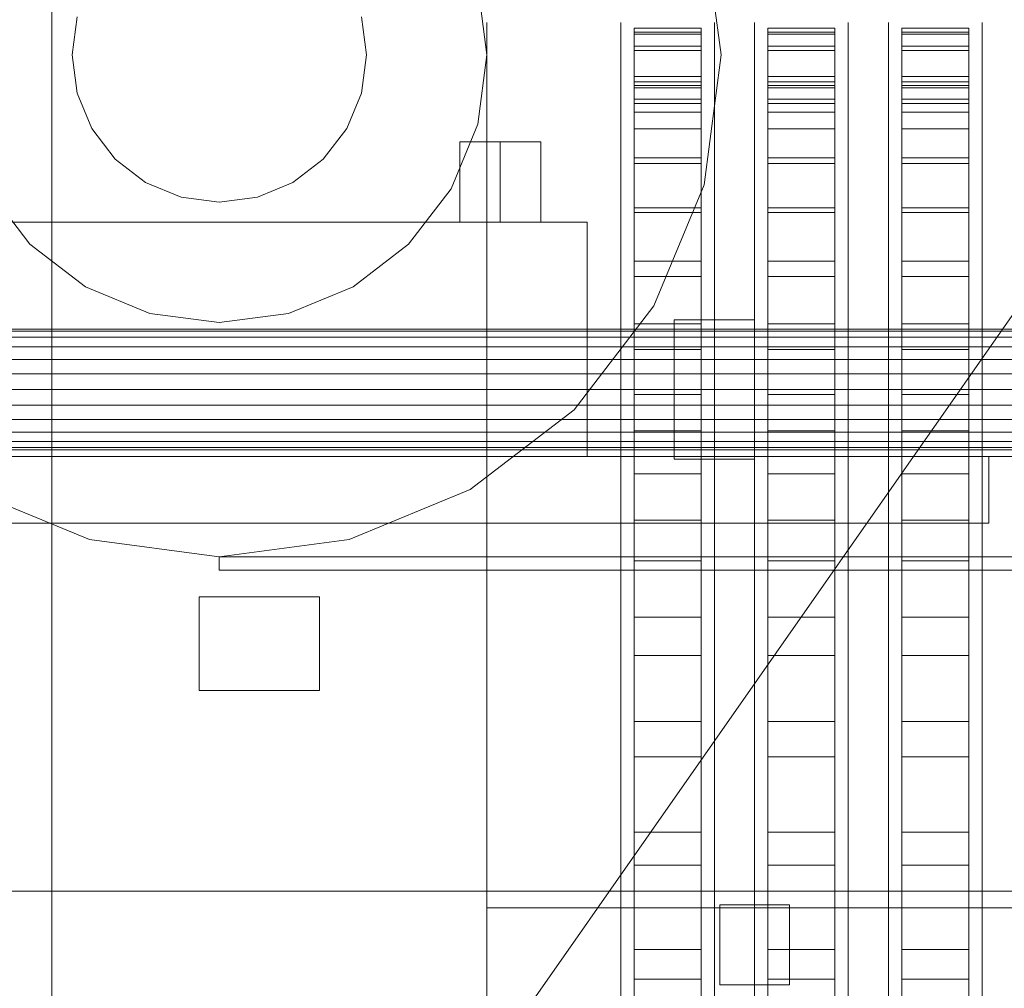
# Model space of a CAD drawing. Header units: millimetres. Extents: x -2233 to 65662, y -50530 to 6847.
# Tile 17 of 256: x -1730 to -1583, y -34164 to -34020. Entities that reach past the tile are written whole.
import ezdxf

# ---------------------------------------------------------------- set-up
doc = ezdxf.new("R2010")
doc.units = ezdxf.units.MM
for name, color, linetype, lineweight in [('COTAS_O', 1, 'Continuous', 0), ('frontal_briquetadora', 7, 'Continuous', 0), ('frontal_dosificador', 7, 'Continuous', 0), ('frontal_tolva', 7, 'Continuous', 0)]:
    doc.layers.add(name, color=color, linetype=linetype, lineweight=lineweight)
doc.dimstyles.new('R19_100', dxfattribs={"dimtxt": 250, "dimasz": 150, "dimexe": 150, "dimexo": 80, "dimgap": 100, "dimtad": 1, "dimtih": 1, "dimtoh": 1, "dimdsep": 46, "dimcen": 0.09, "dimadec": 0, "dimazin": 0, "dimtfac": 1, "dimtdec": 4, "dimtofl": 0, "dimtmove": 0, "dimatfit": 3, "dimfxl": 1, "dimtolj": 1, "dimtzin": 0, "dimarcsym": 0})

# ---------------------------------------------------------------- blocks, each defined once
blk = doc.blocks.new('DIM_R32_38')
at = {"layer": 'COTAS_O'}
for p, q in [((-1725, -31700), (-1025, -31700)), ((-1025, -31700), (-1070, -31850)), ((-1025, -34400), (-1025, -31700)), ((-1025, -31700), (-980, -31850)), ((-1025, -34400), (-1070, -34250)), ((-1025, -34400), (-980, -34250)), ((-1725, -34400), (-1025, -34400))]:
    blk.add_line(p, q, dxfattribs=at)
blk.add_text('2700 O', height=250, rotation=90, dxfattribs=at).set_placement((-1125, -33050))
blk = doc.blocks.new('DIM_R32_39')
at = {"layer": 'COTAS_O'}
for p, q in [((-1725, -33700), (-1575, -33655)), ((1725, -33700), (1575, -33655)), ((-1725, -34400), (-1725, -33700)), ((-1725, -33700), (1725, -33700)), ((-1725, -33700), (-1575, -33745)), ((1725, -33700), (1575, -33745)), ((1725, -34400), (1725, -33700))]:
    blk.add_line(p, q, dxfattribs=at)
blk.add_text('3450 O', height=250, dxfattribs=at).set_placement((0, -33600))

msp = doc.modelspace()

# ---------------------------------------------------------------- linework, layer by layer
at = {"layer": 'frontal_briquetadora'}
for p, q in [((-1660, -34021.432), (-1660, -34020.159)), ((-1640, -34021.432), (-1640, -34020.159)), ((-1626, -34021.432), (-1626, -34020.159)), ((-1620, -34021.432), (-1620, -34020.159)), ((-1606, -34021.432), (-1606, -34020.159)), ((-1600, -34021.432), (-1600, -34020.159)), ((-1586, -34021.432), (-1586, -34020.159)), ((-1660, -34023.974), (-1660, -34021.432)), ((-1640, -34023.974), (-1640, -34021.432)), ((-1638, -34021.599), (-1638, -34021.008)), ((-1638, -34021.008), (-1638, -34021.918)), ((-1638, -34021.008), (-1628, -34021.008)), ((-1638, -34023.687), (-1638, -34021.599)), ((-1638, -34021.599), (-1628, -34021.599)), ((-1638, -34021.918), (-1638, -34024.323)), ((-1638, -34021.918), (-1628, -34021.918)), ((-1628, -34021.008), (-1628, -34021.918)), ((-1628, -34021.599), (-1628, -34021.008)), ((-1628, -34023.687), (-1628, -34021.599)), ((-1628, -34021.918), (-1628, -34024.323)), ((-1626, -34023.974), (-1626, -34021.432)), ((-1620, -34023.974), (-1620, -34021.432)), ((-1618, -34021.599), (-1618, -34021.008)), ((-1618, -34021.008), (-1618, -34021.918)), ((-1618, -34021.008), (-1608, -34021.008)), ((-1618, -34023.687), (-1618, -34021.599)), ((-1618, -34021.599), (-1608, -34021.599)), ((-1618, -34021.918), (-1618, -34024.323)), ((-1618, -34021.918), (-1608, -34021.918)), ((-1608, -34021.008), (-1608, -34021.918)), ((-1608, -34021.599), (-1608, -34021.008)), ((-1608, -34023.687), (-1608, -34021.599)), ((-1608, -34021.918), (-1608, -34024.323)), ((-1606, -34023.974), (-1606, -34021.432)), ((-1600, -34023.974), (-1600, -34021.432)), ((-1598, -34021.599), (-1598, -34021.008)), ((-1598, -34021.008), (-1598, -34021.918)), ((-1598, -34021.008), (-1588, -34021.008)), ((-1598, -34023.687), (-1598, -34021.599)), ((-1598, -34021.599), (-1588, -34021.599)), ((-1598, -34021.918), (-1598, -34024.323)), ((-1598, -34021.918), (-1588, -34021.918)), ((-1588, -34021.008), (-1588, -34021.918)), ((-1588, -34021.599), (-1588, -34021.008)), ((-1588, -34023.687), (-1588, -34021.599)), ((-1588, -34021.918), (-1588, -34024.323)), ((-1586, -34023.974), (-1586, -34021.432)), ((-1638, -34255.522), (-1638, -34023.687)), ((-1638, -34023.687), (-1628, -34023.687)), ((-1628, -34255.522), (-1628, -34023.687)), ((-1618, -34255.522), (-1618, -34023.687)), ((-1618, -34023.687), (-1608, -34023.687)), ((-1608, -34255.522), (-1608, -34023.687)), ((-1598, -34255.522), (-1598, -34023.687)), ((-1598, -34023.687), (-1588, -34023.687)), ((-1588, -34255.522), (-1588, -34023.687)), ((-1660, -34027.772), (-1660, -34023.974)), ((-1640, -34027.772), (-1640, -34023.974)), ((-1638, -34024.323), (-1638, -34028.212)), ((-1638, -34024.323), (-1628, -34024.323)), ((-1628, -34024.323), (-1628, -34028.212)), ((-1626, -34027.772), (-1626, -34023.974)), ((-1620, -34027.772), (-1620, -34023.974)), ((-1618, -34024.323), (-1618, -34028.212)), ((-1618, -34024.323), (-1608, -34024.323)), ((-1608, -34024.323), (-1608, -34028.212)), ((-1606, -34027.772), (-1606, -34023.974)), ((-1600, -34027.772), (-1600, -34023.974)), ((-1598, -34024.323), (-1598, -34028.212)), ((-1598, -34024.323), (-1588, -34024.323)), ((-1588, -34024.323), (-1588, -34028.212)), ((-1586, -34027.772), (-1586, -34023.974)), ((-1660, -34032.813), (-1660, -34027.772)), ((-1640, -34032.813), (-1640, -34027.772)), ((-1626, -34032.813), (-1626, -34027.772)), ((-1620, -34032.813), (-1620, -34027.772)), ((-1606, -34032.813), (-1606, -34027.772)), ((-1600, -34032.813), (-1600, -34027.772)), ((-1586, -34032.813), (-1586, -34027.772)), ((-1638, -34028.212), (-1638, -34033.566)), ((-1638, -34028.212), (-1628, -34028.212)), ((-1638, -34029.008), (-1638, -34029.894)), ((-1638, -34029.584), (-1638, -34029.008)), ((-1638, -34029.008), (-1628, -34029.008)), ((-1638, -34031.618), (-1638, -34029.584)), ((-1638, -34029.584), (-1628, -34029.584)), ((-1628, -34028.212), (-1628, -34033.566)), ((-1628, -34029.584), (-1628, -34029.008)), ((-1628, -34029.008), (-1628, -34029.894)), ((-1628, -34031.618), (-1628, -34029.584)), ((-1618, -34028.212), (-1618, -34033.566)), ((-1618, -34028.212), (-1608, -34028.212)), ((-1618, -34029.008), (-1618, -34029.894)), ((-1618, -34029.584), (-1618, -34029.008)), ((-1618, -34029.008), (-1608, -34029.008)), ((-1618, -34031.618), (-1618, -34029.584)), ((-1618, -34029.584), (-1608, -34029.584)), ((-1608, -34028.212), (-1608, -34033.566)), ((-1608, -34029.584), (-1608, -34029.008)), ((-1608, -34029.008), (-1608, -34029.894)), ((-1608, -34031.618), (-1608, -34029.584)), ((-1598, -34028.212), (-1598, -34033.566)), ((-1598, -34028.212), (-1588, -34028.212)), ((-1598, -34029.008), (-1598, -34029.894)), ((-1598, -34029.584), (-1598, -34029.008)), ((-1598, -34029.008), (-1588, -34029.008)), ((-1598, -34031.618), (-1598, -34029.584)), ((-1598, -34029.584), (-1588, -34029.584)), ((-1588, -34028.212), (-1588, -34033.566)), ((-1588, -34029.584), (-1588, -34029.008)), ((-1588, -34029.008), (-1588, -34029.894)), ((-1588, -34031.618), (-1588, -34029.584)), ((-1640, -34030.642), (-1640, -34030)), ((-1640, -34032.567), (-1640, -34030.642)), ((-1638, -34029.894), (-1638, -34032.237)), ((-1638, -34029.894), (-1628, -34029.894)), ((-1628, -34029.894), (-1628, -34032.237)), ((-1626, -34030.642), (-1626, -34030)), ((-1626, -34032.567), (-1626, -34030.642)), ((-1620, -34030.642), (-1620, -34030)), ((-1620, -34032.567), (-1620, -34030.642)), ((-1618, -34029.894), (-1618, -34032.237)), ((-1618, -34029.894), (-1608, -34029.894)), ((-1608, -34029.894), (-1608, -34032.237)), ((-1606, -34030.642), (-1606, -34030)), ((-1606, -34032.567), (-1606, -34030.642)), ((-1600, -34030.642), (-1600, -34030)), ((-1600, -34032.567), (-1600, -34030.642)), ((-1598, -34029.894), (-1598, -34032.237)), ((-1598, -34029.894), (-1588, -34029.894)), ((-1588, -34029.894), (-1588, -34032.237)), ((-1586, -34030.642), (-1586, -34030)), ((-1586, -34032.567), (-1586, -34030.642)), ((-1640, -34035.764), (-1640, -34032.567)), ((-1638, -34263.452), (-1638, -34031.618)), ((-1638, -34031.618), (-1628, -34031.618)), ((-1638, -34032.237), (-1638, -34036.025)), ((-1638, -34032.237), (-1628, -34032.237)), ((-1628, -34263.452), (-1628, -34031.618)), ((-1628, -34032.237), (-1628, -34036.025)), ((-1626, -34035.764), (-1626, -34032.567)), ((-1620, -34035.764), (-1620, -34032.567)), ((-1618, -34263.452), (-1618, -34031.618)), ((-1618, -34031.618), (-1608, -34031.618)), ((-1618, -34032.237), (-1618, -34036.025)), ((-1618, -34032.237), (-1608, -34032.237)), ((-1608, -34263.452), (-1608, -34031.618)), ((-1608, -34032.237), (-1608, -34036.025)), ((-1606, -34035.764), (-1606, -34032.567)), ((-1600, -34035.764), (-1600, -34032.567)), ((-1598, -34263.452), (-1598, -34031.618)), ((-1598, -34031.618), (-1588, -34031.618)), ((-1598, -34032.237), (-1598, -34036.025)), ((-1598, -34032.237), (-1588, -34032.237)), ((-1588, -34263.452), (-1588, -34031.618)), ((-1588, -34032.237), (-1588, -34036.025)), ((-1586, -34035.764), (-1586, -34032.567)), ((-1660, -34039.075), (-1660, -34032.813)), ((-1640, -34039.075), (-1640, -34032.813)), ((-1638, -34033.566), (-1638, -34040.36)), ((-1638, -34033.566), (-1628, -34033.566)), ((-1628, -34033.566), (-1628, -34040.36)), ((-1626, -34039.075), (-1626, -34032.813)), ((-1620, -34039.075), (-1620, -34032.813)), ((-1618, -34033.566), (-1618, -34040.36)), ((-1618, -34033.566), (-1608, -34033.566)), ((-1608, -34033.566), (-1608, -34040.36)), ((-1606, -34039.075), (-1606, -34032.813)), ((-1600, -34039.075), (-1600, -34032.813)), ((-1598, -34033.566), (-1598, -34040.36)), ((-1598, -34033.566), (-1588, -34033.566)), ((-1588, -34033.566), (-1588, -34040.36)), ((-1586, -34039.075), (-1586, -34032.813)), ((-1640, -34040.222), (-1640, -34035.764)), ((-1638, -34036.025), (-1638, -34041.241)), ((-1638, -34036.025), (-1628, -34036.025)), ((-1628, -34036.025), (-1628, -34041.241)), ((-1626, -34040.222), (-1626, -34035.764)), ((-1620, -34040.222), (-1620, -34035.764)), ((-1618, -34036.025), (-1618, -34041.241)), ((-1618, -34036.025), (-1608, -34036.025)), ((-1608, -34036.025), (-1608, -34041.241)), ((-1606, -34040.222), (-1606, -34035.764)), ((-1600, -34040.222), (-1600, -34035.764)), ((-1598, -34036.025), (-1598, -34041.241)), ((-1598, -34036.025), (-1588, -34036.025)), ((-1588, -34036.025), (-1588, -34041.241)), ((-1586, -34040.222), (-1586, -34035.764)), ((-1660, -34046.532), (-1660, -34039.075)), ((-1640, -34046.532), (-1640, -34039.075)), ((-1626, -34046.532), (-1626, -34039.075)), ((-1620, -34046.532), (-1620, -34039.075)), ((-1606, -34046.532), (-1606, -34039.075)), ((-1600, -34046.532), (-1600, -34039.075)), ((-1586, -34046.532), (-1586, -34039.075)), ((-1640, -34045.921), (-1640, -34040.222)), ((-1638, -34040.36), (-1638, -34048.56)), ((-1638, -34040.36), (-1628, -34040.36)), ((-1638, -34041.241), (-1638, -34047.859)), ((-1638, -34041.241), (-1628, -34041.241)), ((-1628, -34040.36), (-1628, -34048.56)), ((-1628, -34041.241), (-1628, -34047.859)), ((-1626, -34045.921), (-1626, -34040.222)), ((-1620, -34045.921), (-1620, -34040.222)), ((-1618, -34040.36), (-1618, -34048.56)), ((-1618, -34040.36), (-1608, -34040.36)), ((-1618, -34041.241), (-1618, -34047.859)), ((-1618, -34041.241), (-1608, -34041.241)), ((-1608, -34040.36), (-1608, -34048.56)), ((-1608, -34041.241), (-1608, -34047.859)), ((-1606, -34045.921), (-1606, -34040.222)), ((-1600, -34045.921), (-1600, -34040.222)), ((-1598, -34040.36), (-1598, -34048.56)), ((-1598, -34040.36), (-1588, -34040.36)), ((-1598, -34041.241), (-1598, -34047.859)), ((-1598, -34041.241), (-1588, -34041.241)), ((-1588, -34040.36), (-1588, -34048.56)), ((-1588, -34041.241), (-1588, -34047.859)), ((-1586, -34045.921), (-1586, -34040.222)), ((-1660, -34055.154), (-1660, -34046.532)), ((-1640, -34052.836), (-1640, -34045.921)), ((-1640, -34055.154), (-1640, -34046.532)), ((-1626, -34052.836), (-1626, -34045.921)), ((-1626, -34055.154), (-1626, -34046.532)), ((-1620, -34052.836), (-1620, -34045.921)), ((-1620, -34055.154), (-1620, -34046.532)), ((-1606, -34052.836), (-1606, -34045.921)), ((-1606, -34055.154), (-1606, -34046.532)), ((-1600, -34052.836), (-1600, -34045.921)), ((-1600, -34055.154), (-1600, -34046.532)), ((-1586, -34052.836), (-1586, -34045.921)), ((-1586, -34055.154), (-1586, -34046.532)), ((-1638, -34047.859), (-1638, -34055.846)), ((-1638, -34047.859), (-1628, -34047.859)), ((-1638, -34048.56), (-1638, -34058.126)), ((-1638, -34048.56), (-1628, -34048.56)), ((-1628, -34047.859), (-1628, -34055.846)), ((-1628, -34048.56), (-1628, -34058.126)), ((-1618, -34047.859), (-1618, -34055.846)), ((-1618, -34047.859), (-1608, -34047.859)), ((-1618, -34048.56), (-1618, -34058.126)), ((-1618, -34048.56), (-1608, -34048.56)), ((-1608, -34047.859), (-1608, -34055.846)), ((-1608, -34048.56), (-1608, -34058.126)), ((-1598, -34047.859), (-1598, -34055.846)), ((-1598, -34047.859), (-1588, -34047.859)), ((-1598, -34048.56), (-1598, -34058.126)), ((-1598, -34048.56), (-1588, -34048.56)), ((-1588, -34047.859), (-1588, -34055.846)), ((-1588, -34048.56), (-1588, -34058.126)), ((-1640, -34060.938), (-1640, -34052.836)), ((-1626, -34060.938), (-1626, -34052.836)), ((-1620, -34060.938), (-1620, -34052.836)), ((-1606, -34060.938), (-1606, -34052.836)), ((-1600, -34060.938), (-1600, -34052.836)), ((-1586, -34060.938), (-1586, -34052.836)), ((-1660, -34064.906), (-1660, -34055.154)), ((-1640, -34064.906), (-1640, -34055.154)), ((-1638, -34055.846), (-1638, -34065.165)), ((-1638, -34055.846), (-1628, -34055.846)), ((-1628, -34055.846), (-1628, -34065.165)), ((-1626, -34064.906), (-1626, -34055.154)), ((-1620, -34064.906), (-1620, -34055.154)), ((-1618, -34055.846), (-1618, -34065.165)), ((-1618, -34055.846), (-1608, -34055.846)), ((-1608, -34055.846), (-1608, -34065.165)), ((-1606, -34064.906), (-1606, -34055.154)), ((-1600, -34064.906), (-1600, -34055.154)), ((-1598, -34055.846), (-1598, -34065.165)), ((-1598, -34055.846), (-1588, -34055.846)), ((-1588, -34055.846), (-1588, -34065.165)), ((-1586, -34064.906), (-1586, -34055.154)), ((-1638, -34058.126), (-1638, -34069.012)), ((-1638, -34058.126), (-1628, -34058.126)), ((-1628, -34058.126), (-1628, -34069.012)), ((-1618, -34058.126), (-1618, -34069.012)), ((-1618, -34058.126), (-1608, -34058.126)), ((-1608, -34058.126), (-1608, -34069.012)), ((-1598, -34058.126), (-1598, -34069.012)), ((-1598, -34058.126), (-1588, -34058.126)), ((-1588, -34058.126), (-1588, -34069.012)), ((-1640, -34070.192), (-1640, -34060.938)), ((-1626, -34070.192), (-1626, -34060.938)), ((-1620, -34070.192), (-1620, -34060.938)), ((-1606, -34070.192), (-1606, -34060.938)), ((-1600, -34070.192), (-1600, -34060.938)), ((-1586, -34070.192), (-1586, -34060.938)), ((-1660, -34075.747), (-1660, -34064.906)), ((-1640, -34075.747), (-1640, -34064.906)), ((-1626, -34075.747), (-1626, -34064.906)), ((-1620, -34075.747), (-1620, -34064.906)), ((-1606, -34075.747), (-1606, -34064.906)), ((-1600, -34075.747), (-1600, -34064.906)), ((-1586, -34075.747), (-1586, -34064.906)), ((-1638, -34065.165), (-1638, -34075.769)), ((-1638, -34065.165), (-1628, -34065.165)), ((-1628, -34065.165), (-1628, -34075.769)), ((-1618, -34065.165), (-1618, -34075.769)), ((-1618, -34065.165), (-1608, -34065.165)), ((-1608, -34065.165), (-1608, -34075.769)), ((-1598, -34065.165), (-1598, -34075.769)), ((-1598, -34065.165), (-1588, -34065.165)), ((-1588, -34065.165), (-1588, -34075.769)), ((-1638, -34069.012), (-1638, -34081.166)), ((-1638, -34069.012), (-1628, -34069.012)), ((-1628, -34069.012), (-1628, -34081.166)), ((-1618, -34069.012), (-1618, -34081.166)), ((-1618, -34069.012), (-1608, -34069.012)), ((-1608, -34069.012), (-1608, -34081.166)), ((-1598, -34069.012), (-1598, -34081.166)), ((-1598, -34069.012), (-1588, -34069.012)), ((-1588, -34069.012), (-1588, -34081.166)), ((-1640, -34080.559), (-1640, -34070.192)), ((-1626, -34080.559), (-1626, -34070.192)), ((-1620, -34080.559), (-1620, -34070.192)), ((-1606, -34080.559), (-1606, -34070.192)), ((-1600, -34080.559), (-1600, -34070.192)), ((-1586, -34080.559), (-1586, -34070.192)), ((-1660, -34087.632), (-1660, -34075.747)), ((-1640, -34087.632), (-1640, -34075.747)), ((-1638, -34075.769), (-1638, -34087.608)), ((-1638, -34075.769), (-1628, -34075.769)), ((-1628, -34075.769), (-1628, -34087.608)), ((-1626, -34087.632), (-1626, -34075.747)), ((-1620, -34087.632), (-1620, -34075.747)), ((-1618, -34075.769), (-1618, -34087.608)), ((-1618, -34075.769), (-1608, -34075.769)), ((-1608, -34075.769), (-1608, -34087.608)), ((-1606, -34087.632), (-1606, -34075.747)), ((-1600, -34087.632), (-1600, -34075.747)), ((-1598, -34075.769), (-1598, -34087.608)), ((-1598, -34075.769), (-1588, -34075.769)), ((-1588, -34075.769), (-1588, -34087.608)), ((-1586, -34087.632), (-1586, -34075.747)), ((-1640, -34091.994), (-1640, -34080.559)), ((-1638, -34081.166), (-1638, -34094.527)), ((-1638, -34081.166), (-1628, -34081.166)), ((-1628, -34081.166), (-1628, -34094.527)), ((-1626, -34091.994), (-1626, -34080.559)), ((-1620, -34091.994), (-1620, -34080.559)), ((-1618, -34081.166), (-1618, -34094.527)), ((-1618, -34081.166), (-1608, -34081.166)), ((-1608, -34081.166), (-1608, -34094.527)), ((-1606, -34091.994), (-1606, -34080.559)), ((-1600, -34091.994), (-1600, -34080.559)), ((-1598, -34081.166), (-1598, -34094.527)), ((-1598, -34081.166), (-1588, -34081.166)), ((-1588, -34081.166), (-1588, -34094.527)), ((-1586, -34091.994), (-1586, -34080.559)), ((-1660, -34088.791), (-1660, -34083.177)), ((-1660, -34100.514), (-1660, -34087.632)), ((-1640, -34100.514), (-1640, -34087.632)), ((-1638, -34087.608), (-1638, -34100.623)), ((-1638, -34087.608), (-1628, -34087.608)), ((-1628, -34087.608), (-1628, -34100.623)), ((-1626, -34100.514), (-1626, -34087.632)), ((-1620, -34100.514), (-1620, -34087.632)), ((-1618, -34087.608), (-1618, -34100.623)), ((-1618, -34087.608), (-1608, -34087.608)), ((-1608, -34087.608), (-1608, -34100.623)), ((-1606, -34100.514), (-1606, -34087.632)), ((-1600, -34100.514), (-1600, -34087.632)), ((-1598, -34087.608), (-1598, -34100.623)), ((-1598, -34087.608), (-1588, -34087.608)), ((-1588, -34087.608), (-1588, -34100.623)), ((-1586, -34100.514), (-1586, -34087.632)), ((-1660, -34099.562), (-1660, -34088.791)), ((-1640, -34104.448), (-1640, -34091.994)), ((-1626, -34104.448), (-1626, -34091.994)), ((-1620, -34104.448), (-1620, -34091.994)), ((-1606, -34104.448), (-1606, -34091.994)), ((-1600, -34104.448), (-1600, -34091.994)), ((-1586, -34104.448), (-1586, -34091.994)), ((-1638, -34094.527), (-1638, -34109.032)), ((-1638, -34094.527), (-1628, -34094.527)), ((-1628, -34094.527), (-1628, -34109.032)), ((-1618, -34094.527), (-1618, -34109.032)), ((-1618, -34094.527), (-1608, -34094.527)), ((-1608, -34094.527), (-1608, -34109.032)), ((-1598, -34094.527), (-1598, -34109.032)), ((-1598, -34094.527), (-1588, -34094.527)), ((-1588, -34094.527), (-1588, -34109.032)), ((-1660, -34114.62), (-1660, -34099.562)), ((-1660, -34114.338), (-1660, -34100.514)), ((-1640, -34114.338), (-1640, -34100.514)), ((-1638, -34100.623), (-1638, -34114.753)), ((-1638, -34100.623), (-1628, -34100.623)), ((-1628, -34100.623), (-1628, -34114.753)), ((-1626, -34114.338), (-1626, -34100.514)), ((-1620, -34114.338), (-1620, -34100.514)), ((-1618, -34100.623), (-1618, -34114.753)), ((-1618, -34100.623), (-1608, -34100.623)), ((-1608, -34100.623), (-1608, -34114.753)), ((-1606, -34114.338), (-1606, -34100.514)), ((-1600, -34114.338), (-1600, -34100.514)), ((-1598, -34100.623), (-1598, -34114.753)), ((-1598, -34100.623), (-1588, -34100.623)), ((-1588, -34100.623), (-1588, -34114.753)), ((-1586, -34114.338), (-1586, -34100.514)), ((-1640, -34117.868), (-1640, -34104.448)), ((-1626, -34117.868), (-1626, -34104.448)), ((-1620, -34117.868), (-1620, -34104.448)), ((-1606, -34117.868), (-1606, -34104.448)), ((-1600, -34117.868), (-1600, -34104.448)), ((-1586, -34117.868), (-1586, -34104.448)), ((-1638, -34109.032), (-1638, -34124.609)), ((-1638, -34109.032), (-1628, -34109.032)), ((-1628, -34109.032), (-1628, -34124.609)), ((-1618, -34109.032), (-1618, -34124.609)), ((-1618, -34109.032), (-1608, -34109.032)), ((-1608, -34109.032), (-1608, -34124.609)), ((-1598, -34109.032), (-1598, -34124.609)), ((-1598, -34109.032), (-1588, -34109.032)), ((-1588, -34109.032), (-1588, -34124.609)), ((-1660, -34129.049), (-1660, -34114.338)), ((-1660, -34132.744), (-1660, -34114.62)), ((-1640, -34129.049), (-1640, -34114.338)), ((-1638, -34114.753), (-1638, -34129.927)), ((-1638, -34114.753), (-1628, -34114.753)), ((-1628, -34114.753), (-1628, -34129.927)), ((-1626, -34129.049), (-1626, -34114.338)), ((-1620, -34129.049), (-1620, -34114.338)), ((-1618, -34114.753), (-1618, -34129.927)), ((-1618, -34114.753), (-1608, -34114.753)), ((-1608, -34114.753), (-1608, -34129.927)), ((-1606, -34129.049), (-1606, -34114.338)), ((-1600, -34129.049), (-1600, -34114.338)), ((-1598, -34114.753), (-1598, -34129.927)), ((-1598, -34114.753), (-1588, -34114.753)), ((-1588, -34114.753), (-1588, -34129.927)), ((-1586, -34129.049), (-1586, -34114.338)), ((-1640, -34132.196), (-1640, -34117.868)), ((-1626, -34132.196), (-1626, -34117.868)), ((-1620, -34132.196), (-1620, -34117.868)), ((-1606, -34132.196), (-1606, -34117.868)), ((-1600, -34132.196), (-1600, -34117.868)), ((-1586, -34132.196), (-1586, -34117.868)), ((-1638, -34124.609), (-1638, -34141.184)), ((-1638, -34124.609), (-1628, -34124.609)), ((-1628, -34124.609), (-1628, -34141.184)), ((-1618, -34124.609), (-1618, -34141.184)), ((-1618, -34124.609), (-1608, -34124.609)), ((-1608, -34124.609), (-1608, -34141.184)), ((-1598, -34124.609), (-1598, -34141.184)), ((-1598, -34124.609), (-1588, -34124.609)), ((-1588, -34124.609), (-1588, -34141.184)), ((-1660, -34144.586), (-1660, -34129.049)), ((-1640, -34144.586), (-1640, -34129.049)), ((-1626, -34144.586), (-1626, -34129.049)), ((-1620, -34144.586), (-1620, -34129.049)), ((-1606, -34144.586), (-1606, -34129.049)), ((-1600, -34144.586), (-1600, -34129.049)), ((-1586, -34144.586), (-1586, -34129.049)), ((-1638, -34129.927), (-1638, -34146.072)), ((-1638, -34129.927), (-1628, -34129.927)), ((-1628, -34129.927), (-1628, -34146.072)), ((-1618, -34129.927), (-1618, -34146.072)), ((-1618, -34129.927), (-1608, -34129.927)), ((-1608, -34129.927), (-1608, -34146.072)), ((-1598, -34129.927), (-1598, -34146.072)), ((-1598, -34129.927), (-1588, -34129.927)), ((-1588, -34129.927), (-1588, -34146.072)), ((-1640, -34147.372), (-1640, -34132.196)), ((-1626, -34147.372), (-1626, -34132.196)), ((-1620, -34147.372), (-1620, -34132.196)), ((-1606, -34147.372), (-1606, -34132.196)), ((-1600, -34147.372), (-1600, -34132.196)), ((-1586, -34147.372), (-1586, -34132.196)), ((-1660, -34152.465), (-1660, -34132.744)), ((-1638, -34141.184), (-1638, -34158.675)), ((-1638, -34141.184), (-1628, -34141.184)), ((-1628, -34141.184), (-1628, -34158.675)), ((-1618, -34141.184), (-1618, -34158.675)), ((-1618, -34141.184), (-1608, -34141.184)), ((-1608, -34141.184), (-1608, -34158.675)), ((-1598, -34141.184), (-1598, -34158.675)), ((-1598, -34141.184), (-1588, -34141.184)), ((-1588, -34141.184), (-1588, -34158.675)), ((-1660, -34160.884), (-1660, -34144.586)), ((-1640, -34160.884), (-1640, -34144.586)), ((-1626, -34160.884), (-1626, -34144.586)), ((-1620, -34160.884), (-1620, -34144.586)), ((-1606, -34160.884), (-1606, -34144.586)), ((-1600, -34160.884), (-1600, -34144.586)), ((-1586, -34160.884), (-1586, -34144.586)), ((-1640, -34163.329), (-1640, -34147.372)), ((-1638, -34146.072), (-1638, -34163.111)), ((-1638, -34146.072), (-1628, -34146.072)), ((-1628, -34146.072), (-1628, -34163.111)), ((-1626, -34163.329), (-1626, -34147.372)), ((-1620, -34163.329), (-1620, -34147.372)), ((-1618, -34146.072), (-1618, -34163.111)), ((-1618, -34146.072), (-1608, -34146.072)), ((-1608, -34146.072), (-1608, -34163.111)), ((-1606, -34163.329), (-1606, -34147.372)), ((-1600, -34163.329), (-1600, -34147.372)), ((-1598, -34146.072), (-1598, -34163.111)), ((-1598, -34146.072), (-1588, -34146.072)), ((-1588, -34146.072), (-1588, -34163.111)), ((-1586, -34163.329), (-1586, -34147.372)), ((-1660, -34152.465), (-1510, -34152.465)), ((-1660, -34152.465), (-1660, -34172.186)), ((-1638, -34158.675), (-1638, -34176.998)), ((-1638, -34158.675), (-1628, -34158.675)), ((-1628, -34158.675), (-1628, -34176.998)), ((-1618, -34158.675), (-1618, -34176.998)), ((-1618, -34158.675), (-1608, -34158.675)), ((-1608, -34158.675), (-1608, -34176.998)), ((-1598, -34158.675), (-1598, -34176.998)), ((-1598, -34158.675), (-1588, -34158.675)), ((-1588, -34158.675), (-1588, -34176.998)), ((-1660, -34177.878), (-1660, -34160.884)), ((-1640, -34177.878), (-1640, -34160.884)), ((-1626, -34177.878), (-1626, -34160.884)), ((-1620, -34177.878), (-1620, -34160.884)), ((-1606, -34177.878), (-1606, -34160.884)), ((-1600, -34177.878), (-1600, -34160.884)), ((-1586, -34177.878), (-1586, -34160.884)), ((-1640, -34180), (-1640, -34163.329)), ((-1638, -34163.111), (-1638, -34180.96)), ((-1638, -34163.111), (-1628, -34163.111)), ((-1628, -34163.111), (-1628, -34180.96)), ((-1626, -34180), (-1626, -34163.329)), ((-1620, -34180), (-1620, -34163.329)), ((-1618, -34163.111), (-1618, -34180.96)), ((-1618, -34163.111), (-1608, -34163.111)), ((-1608, -34163.111), (-1608, -34180.96)), ((-1606, -34180), (-1606, -34163.329)), ((-1600, -34180), (-1600, -34163.329)), ((-1598, -34163.111), (-1598, -34180.96)), ((-1598, -34163.111), (-1588, -34163.111)), ((-1588, -34163.111), (-1588, -34180.96)), ((-1586, -34180), (-1586, -34163.329))]:
    msp.add_line(p, q, dxfattribs=at)
at = {"layer": 'frontal_dosificador'}
for p, q in [((-1625, -34025), (-1627.556, -34005.589)), ((-1660, -34025), (-1661.363, -34014.647)), ((-1721.25, -34019.306), (-1722, -34025)), ((-1678, -34025), (-1678.75, -34019.306)), ((-1722, -34025), (-1721.25, -34030.694)), ((-1678.75, -34030.694), (-1678, -34025)), ((-1661.363, -34035.353), (-1660, -34025)), ((-1627.556, -34044.411), (-1625, -34025)), ((-1721.25, -34030.694), (-1719.053, -34036)), ((-1680.947, -34036), (-1678.75, -34030.694)), ((-1665.359, -34045), (-1661.363, -34035.353)), ((-1719.053, -34036), (-1715.556, -34040.556)), ((-1684.444, -34040.556), (-1680.947, -34036)), ((-1658, -34038), (-1664.062, -34038)), ((-1664.062, -34050), (-1664.062, -34038)), ((-1658, -34038), (-1651.938, -34038)), ((-1658, -34038), (-1658, -34050)), ((-1651.938, -34050), (-1651.938, -34038)), ((-1715.556, -34040.556), (-1711, -34044.053)), ((-1689, -34044.053), (-1684.444, -34040.556)), ((-1711, -34044.053), (-1705.694, -34046.25)), ((-1694.306, -34046.25), (-1689, -34044.053)), ((-1734.641, -34045), (-1728.284, -34053.284)), ((-1671.716, -34053.284), (-1665.359, -34045)), ((-1635.048, -34062.5), (-1627.556, -34044.411)), ((-1705.694, -34046.25), (-1700, -34047)), ((-1700, -34047), (-1694.306, -34046.25)), ((-1645, -34050), (-1755, -34050)), ((-1658, -34050), (-1664.062, -34050)), ((-1651.938, -34050), (-1658, -34050)), ((-1645, -34085), (-1645, -34050)), ((-1728.284, -34053.284), (-1720, -34059.641)), ((-1680, -34059.641), (-1671.716, -34053.284)), ((-1720, -34059.641), (-1710.353, -34063.637)), ((-1689.647, -34063.637), (-1680, -34059.641)), ((-1646.967, -34078.033), (-1635.048, -34062.5)), ((-1710.353, -34063.637), (-1700, -34065)), ((-1700, -34065), (-1689.647, -34063.637)), ((-1632, -34075), (-1632, -34064.608)), ((-1620, -34064.608), (-1632, -34064.608)), ((-1620, -34075), (-1620, -34064.608)), ((-1570, -34066), (-1770, -34066)), ((-1570, -34066.307), (-1770, -34066.307)), ((-1570, -34067.206), (-1770, -34067.206)), ((-1570, -34068.636), (-1770, -34068.636)), ((-1570, -34070.5), (-1770, -34070.5)), ((-1570, -34072.671), (-1770, -34072.671)), ((-1770, -34075), (-1570, -34075)), ((-1632, -34075), (-1632, -34085.392)), ((-1632, -34075), (-1620, -34075)), ((-1620, -34085.392), (-1620, -34075)), ((-1570, -34077.329), (-1770, -34077.329)), ((-1662.5, -34089.952), (-1646.967, -34078.033)), ((-1570, -34079.5), (-1770, -34079.5)), ((-1570, -34081.364), (-1770, -34081.364)), ((-1570, -34082.794), (-1770, -34082.794)), ((-1570, -34083.693), (-1770, -34083.693)), ((-1570, -34084), (-1770, -34084)), ((-1585, -34085), (-1815, -34085)), ((-210, -34085), (-1790, -34085)), ((-1645, -34085), (-1755, -34085)), ((-1620, -34085.392), (-1632, -34085.392)), ((-1585, -34095), (-1585, -34085)), ((-1737.5, -34089.952), (-1719.411, -34097.444)), ((-1680.589, -34097.444), (-1662.5, -34089.952)), ((-1585, -34095), (-1815, -34095)), ((-1719.411, -34097.444), (-1700, -34100)), ((-1700, -34100), (-1680.589, -34097.444)), ((-300, -34100), (-1700, -34100)), ((-1700, -34102), (-1700, -34100)), ((-300, -34102), (-1700, -34102)), ((-1685, -34106), (-1703, -34106)), ((-1703, -34120), (-1703, -34106)), ((-1685, -34120), (-1685, -34106)), ((-1685, -34120), (-1703, -34120)), ((-210, -34150), (-1790, -34150)), ((-1490, -34150), (-1660, -34150)), ((-1660, -34165), (-1660, -34150)), ((-1620, -34152), (-1625.196, -34152)), ((-1625.196, -34164), (-1625.196, -34152)), ((-1620, -34152), (-1614.804, -34152)), ((-1620, -34152), (-1620, -34164)), ((-1614.804, -34164), (-1614.804, -34152)), ((-1620, -34164), (-1625.196, -34164)), ((-1614.804, -34164), (-1620, -34164))]:
    msp.add_line(p, q, dxfattribs=at)
at = {"layer": 'frontal_tolva'}
msp.add_line((-1769.584, -34332.806), (-722.584, -32835.806), dxfattribs=at)

# ---------------------------------------------------------------- dimensions: what is measured, and where the dimension line sits
at = {"layer": 'COTAS_O'}
for p2, distance, picture, middle in [((-1725, -31700), -700, 'DIM_R32_38', (-1025, -33050)), ((1725, -34400), 700, 'DIM_R32_39', (0, -33700))]:
    dim = msp.add_aligned_dim(p1=(-1725, -34400), p2=p2, distance=distance, text='<> O', dimstyle='R19_100', dxfattribs=at)
    dim.commit()
    dim.dimension.update_dxf_attribs({"geometry": picture, "text_midpoint": middle})

doc.saveas('drawing.dxf')
